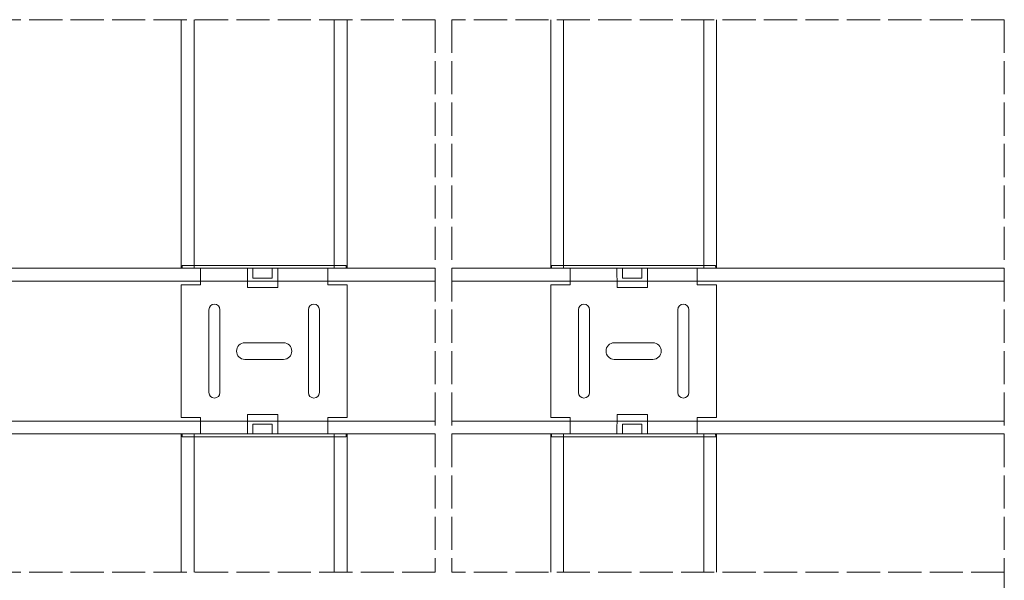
# Model space of a CAD drawing. Header units: millimetres. Extents: x 1757 to 4595, y -130 to 1630.
# Tile 7 of 8: x 4238 to 4595, y 969 to 1172. Entities that reach past the tile are written whole.
import ezdxf

# ---------------------------------------------------------------- set-up
doc = ezdxf.new("R2010")
doc.units = ezdxf.units.MM
doc.linetypes.add('ACAD_ISO02W100', pattern=[15, 12, -3])
for name, color, linetype, lineweight in [('_RIGIPS AKCESORIA', 7, 'Continuous', 18), ('_RIGIPS PROFIL', 7, 'Continuous', 18), ('PRZERYWANA', 7, 'ACAD_ISO02W100', 9)]:
    doc.layers.add(name, color=color, linetype=linetype, lineweight=lineweight)

# ---------------------------------------------------------------- blocks, each defined once
blk = doc.blocks.new('Lacznik krzyzowy (widok3)')
at = {"layer": '_RIGIPS AKCESORIA'}
for p, q in [((187.6, 91.18, 436.71), (188.6, 91.2, 436.71)), ((187.6, 31.8, 436.71), (187.6, 91.18, 436.71)), ((188.6, 91.2, 436.71), (188.6, 31.81, 436.71)), ((194.6, 91.5, 30), (194.6, 84.5, 30)), ((194.6, 91.5, 30), (242.6, 91.5, 30)), ((242.6, 91.5, 30), (242.6, 84.5, 30)), ((248.6, 31.8, 436.71), (248.6, 91.18, 436.71)), ((248.6, 91.18, 436.71), (249.6, 91.18, 436.71)), ((249.6, 91.18, 436.71), (249.6, 31.81, 436.71)), ((188.6, 84.5, 30), (194.6, 84.5, 30)), ((242.6, 84.5, 30), (248.6, 84.5, 30)), ((233.6, 81.5, 406.54), (203.6, 81.5, 406.54)), ((233.6, 77.5, 406.54), (203.6, 77.5, 406.54)), ((218.6, 71.5, 406.54), (218.6, 71.5, 406.54)), ((218.6, 71.5, 406.54), (218.6, 71.5, 406.54)), ((215.6, 68.5, 406.54), (215.6, 54.5, 406.54)), ((221.6, 68.5, 406.54), (221.6, 54.5, 406.54)), ((218.6, 51.5, 406.54), (218.6, 51.5, 406.54)), ((218.6, 51.5, 406.54), (218.6, 51.5, 406.54)), ((201.6, 43.5, 406.54), (201.6, 43.5, 406.54)), ((233.6, 45.5, 406.54), (203.6, 45.5, 406.54)), ((235.6, 43.5, 406.54), (235.6, 43.5, 406.54)), ((233.6, 41.5, 406.54), (203.6, 41.5, 406.54)), ((194.6, 38.5, 30), (188.6, 38.5, 30)), ((194.6, 38.5, 30), (194.6, 31.5, 30)), ((248.6, 38.5, 30), (242.6, 38.5, 30)), ((242.6, 38.5, 30), (242.6, 31.5, 30)), ((188.6, 31.81, 436.71), (187.6, 31.8, 436.71)), ((242.6, 31.5, 30), (194.6, 31.5, 30)), ((249.6, 31.81, 436.71), (248.6, 31.8, 436.71))]:
    blk.add_line(p, q, dxfattribs=at)
for points, elevation in [([(188.6, 56.5), (195.6, 56.5), (195.6, 67.5), (188.6, 67.55), (188.6, 65.55), (192.13, 65.55), (192.13, 58.55), (188.6, 58.55), (188.6, 56.5)], 30), ([(248.6, 56.5), (241.6, 56.5), (241.6, 67.5), (248.6, 67.55), (248.6, 65.55), (245.07, 65.55), (245.07, 58.55), (248.6, 58.55), (248.6, 56.5)], 406.54)]:
    blk.add_lwpolyline(points, dxfattribs=dict(at, elevation=elevation))
for centre, radius, start, end in [((203.6, 79.5, 406.54), 2, 90, 270), ((233.6, 79.5, 406.54), 2, 270, 90), ((218.6, 68.5, 406.54), 3, 0, 180), ((218.6, 54.5, 406.54), 3, 180, 0), ((203.6, 43.5, 406.54), 2, 90, 270), ((233.6, 43.5, 406.54), 2, 270, 90)]:
    blk.add_arc(centre, radius, start, end, dxfattribs=at)

msp = doc.modelspace()

# ---------------------------------------------------------------- linework, layer by layer
at = {"layer": '_RIGIPS PROFIL'}
for p, q in [((4296.76, 1172.18), (4296.76, 1082.18)), ((4301.39, 1172.18), (4301.39, 1082.18)), ((4352.13, 1172.18), (4352.13, 1082.18)), ((4356.76, 1172.18), (4356.76, 1082.18)), ((4430.53, 1172.18), (4430.53, 1082.18)), ((4435.16, 1172.18), (4435.16, 1082.18)), ((4485.89, 1172.18), (4485.89, 1082.18)), ((4490.53, 1172.18), (4490.53, 1082.18)), ((3498.81, 1082.18), (4388.71, 1082.18)), ((4394.71, 1082.18), (4594.71, 1082.18)), ((3498.81, 1077.54), (4388.71, 1077.54)), ((4394.71, 1077.54), (4594.71, 1077.54)), ((3498.81, 1026.81), (4388.71, 1026.81)), ((4394.71, 1026.81), (4594.71, 1026.81)), ((3498.81, 1022.18), (4388.71, 1022.18)), ((4296.76, 1022.18), (4296.76, 972.18)), ((4301.39, 1022.18), (4301.39, 972.18)), ((4352.13, 1022.18), (4352.13, 972.18)), ((4356.76, 1022.18), (4356.76, 972.18)), ((4394.71, 1022.18), (4594.71, 1022.18)), ((4430.53, 1022.18), (4430.53, 972.18)), ((4435.16, 1022.18), (4435.16, 972.18)), ((4485.89, 1022.18), (4485.89, 972.18)), ((4490.53, 1022.18), (4490.53, 972.18))]:
    msp.add_line(p, q, dxfattribs=at)
at = {"layer": 'PRZERYWANA'}
for p, q in [((4388.71, 1172.18), (3498.81, 1172.18)), ((4388.71, 1172.18), (4388.71, 972.18)), ((4394.71, 1172.18), (4394.71, 972.18)), ((4594.71, 1172.18), (4394.71, 1172.18)), ((4594.71, 1172.18), (4594.71, 76.28)), ((4388.71, 972.18), (3498.81, 972.18)), ((4594.71, 972.18), (4394.71, 972.18))]:
    msp.add_line(p, q, dxfattribs=at)

# ---------------------------------------------------------------- block references
at = {"rotation": 90}
for p in [(4388.26, 833.57, -436.71), (4522.02, 833.57, -436.71)]:
    msp.add_blockref('Lacznik krzyzowy (widok3)', p, dxfattribs=at)

doc.saveas('drawing.dxf')
